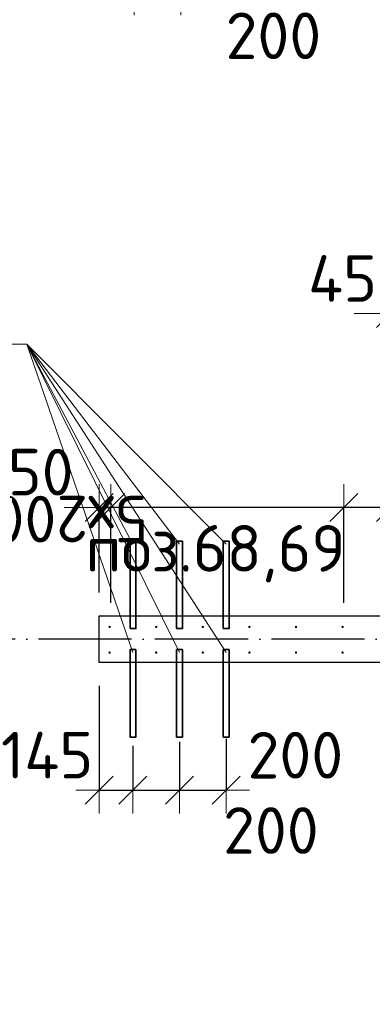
# Model space of a CAD drawing. Header units: millimetres. Extents: x 76517 to 124426, y -73423 to -21861.
# Tile 57 of 114: x 92309 to 93823, y -49768 to -45541. Entities that reach past the tile are written whole.
import ezdxf

# ---------------------------------------------------------------- set-up
doc = ezdxf.new("R2010")
doc.units = ezdxf.units.MM
doc.header["$PDMODE"] = 65
doc.linetypes.add('______11', pattern=[500, 400, -50, 0, -50])
doc.linetypes.add('______5', pattern=[1100, 800, -100, 100, -100])
for name, color, linetype, lineweight in [('Standard', 7, 'Continuous', 25), ('Арм.стержн. Выпуски', 180, 'Continuous', 35), ('Размерная линия_ общее_1', 7, 'Continuous', 13), ('Стена_ общее', 7, 'Continuous', 35)]:
    doc.layers.add(name, color=color, linetype=linetype, lineweight=lineweight)
doc.layers.add('Осевая линия_ общее', color=7, linetype='______5', lineweight=13, true_color=0xa0a0a0)
doc.styles.add('ISOCPEUR', font='ISOCPEUR')
doc.dimstyles.new('DIMSTYLE_10', dxfattribs={"dimtxt": 200, "dimasz": 200, "dimexe": 0, "dimexo": 0, "dimgap": 100, "dimtad": 2, "dimdec": 0, "dimrnd": 5, "dimzin": 12, "dimdsep": 46, "dimtxsty": 'ISOCPEUR', "dimblk1": 'ALL_ML_STRICH', "dimblk2": 'ALL_ML_STRICH', "dimsah": 1, "dimcen": 0, "dimclrd": 7, "dimclre": 256, "dimclrt": 7, "dimadec": 0, "dimazin": 0, "dimtfac": 1, "dimtdec": 0, "dimtix": 1, "dimtmove": 2, "dimatfit": 3, "dimfxl": 0, "dimtvp": 1.2, "dimtzin": 0, "dimlwd": 0, "dimlwe": -3, "dimarcsym": 0})
doc.dimstyles.new('DIMSTYLE_15', dxfattribs={"dimtxt": 200, "dimasz": 200, "dimexe": 0, "dimexo": 0, "dimgap": 100, "dimtad": 0, "dimdec": 0, "dimrnd": 5, "dimzin": 12, "dimdsep": 46, "dimtxsty": 'ISOCPEUR', "dimblk1": 'ALL_ML_STRICH', "dimblk2": 'ALL_ML_STRICH', "dimsah": 1, "dimcen": 0, "dimclrd": 7, "dimclre": 256, "dimclrt": 7, "dimadec": 0, "dimazin": 0, "dimtfac": 1, "dimtdec": 0, "dimtix": 1, "dimtmove": 2, "dimatfit": 3, "dimfxl": 0, "dimtvp": 1.2, "dimtzin": 0, "dimlwd": 0, "dimlwe": -3, "dimarcsym": 0})
doc.dimstyles.new('DIMSTYLE_16', dxfattribs={"dimtxt": 200, "dimasz": 200, "dimexe": 0, "dimexo": 0, "dimgap": 100, "dimtad": 2, "dimdec": 0, "dimrnd": 5, "dimzin": 12, "dimdsep": 46, "dimtxsty": 'ISOCPEUR', "dimblk1": 'ALL_ML_STRICH', "dimblk2": 'ALL_ML_STRICH', "dimsah": 1, "dimcen": 0, "dimclrd": 7, "dimclre": 256, "dimclrt": 7, "dimadec": 0, "dimazin": 0, "dimtfac": 1, "dimtdec": 0, "dimtix": 1, "dimtmove": 2, "dimatfit": 3, "dimfxl": 0, "dimtzin": 0, "dimlwd": 0, "dimlwe": -3, "dimarcsym": 0})
doc.dimstyles.new('DIMSTYLE_21', dxfattribs={"dimtxt": 200, "dimasz": 200, "dimexe": 0, "dimexo": 0, "dimgap": 100, "dimtad": 2, "dimdec": 0, "dimrnd": 5, "dimzin": 12, "dimdsep": 46, "dimtxsty": 'ISOCPEUR', "dimblk1": 'ALL_ML_STRICH', "dimblk2": 'ALL_ML_STRICH', "dimsah": 1, "dimcen": 0, "dimsd1": 1, "dimsd2": 1, "dimclrd": 7, "dimclre": 256, "dimclrt": 7, "dimadec": 0, "dimazin": 0, "dimtfac": 1, "dimtdec": 0, "dimtix": 1, "dimtmove": 2, "dimatfit": 3, "dimfxl": 0, "dimtvp": 1.2, "dimtzin": 0, "dimlwd": 0, "dimlwe": -3, "dimarcsym": 0})
doc.dimstyles.new('DIMSTYLE_6', dxfattribs={"dimtxt": 200, "dimasz": 200, "dimexe": 0, "dimexo": 0, "dimgap": 100, "dimtad": 2, "dimdec": 0, "dimrnd": 1, "dimzin": 12, "dimdsep": 46, "dimtxsty": 'ISOCPEUR', "dimblk1": 'ALL_ML_STRICH', "dimblk2": 'ALL_ML_STRICH', "dimsah": 1, "dimcen": 0, "dimclrd": 7, "dimclre": 256, "dimclrt": 7, "dimadec": 0, "dimazin": 0, "dimtfac": 1, "dimtdec": 0, "dimtix": 1, "dimtmove": 2, "dimatfit": 3, "dimfxl": 0, "dimtvp": 1.2, "dimtzin": 0, "dimlwd": 0, "dimlwe": -3, "dimarcsym": 0})
doc.dimstyles.new('DIMSTYLE_7', dxfattribs={"dimtxt": 200, "dimasz": 200, "dimexe": 0, "dimexo": 0, "dimgap": 100, "dimtad": 2, "dimdec": 0, "dimrnd": 1, "dimzin": 12, "dimdsep": 46, "dimtxsty": 'ISOCPEUR', "dimblk1": 'ALL_ML_STRICH', "dimblk2": 'ALL_ML_STRICH', "dimsah": 1, "dimcen": 0, "dimclrd": 7, "dimclre": 256, "dimclrt": 7, "dimadec": 0, "dimazin": 0, "dimtfac": 1, "dimtdec": 0, "dimtix": 1, "dimtmove": 2, "dimatfit": 3, "dimfxl": 0, "dimtzin": 0, "dimlwd": 0, "dimlwe": -3, "dimarcsym": 0})

# ---------------------------------------------------------------- blocks, each defined once
blk = doc.blocks.new('ALL_ML_STRICH')
at = {"color": 0, "linetype": 'ByBlock', "lineweight": -2}
for p, q in [((0, -0.5), (0, 0.5)), ((-0.3, -0.3), (0.3, 0.3)), ((-1, 0), (0.5, 0))]:
    blk.add_line(p, q, dxfattribs=at)
blk = doc.blocks.new('*D38')
at = {"layer": 'DEFPOINTS', "color": 7, "linetype": 'Continuous', "lineweight": 13, "transparency": 33554687}
for p in [(93900, -47634.8), (93900, -47967.8), (93700, -48145)]:
    blk.add_point(p, dxfattribs=at)
at = {"layer": 'Размерная линия_ общее_1', "color": 253, "linetype": 'Continuous', "lineweight": -2, "true_color": 0xa0a0a0, "transparency": 33554687}
for p, q in [((93700, -48045), (93700, -47634.8)), ((93900, -47634.8), (93900, -47634.8))]:
    blk.add_line(p, q, dxfattribs=at)
at = {"layer": 'Размерная линия_ общее_1', "color": 7, "linetype": 'Continuous', "lineweight": -2, "transparency": 33554687}
blk.add_line((93900, -47634.8), (93700, -47634.8), dxfattribs=at)
at = {"layer": 'Размерная линия_ общее_1', "color": 7, "linetype": 'Continuous', "lineweight": 13, "transparency": 33554687, "xscale": 200, "yscale": 200, "zscale": 200}
for p, rotation in [((93700, -47634.8), 180), ((93900, -47634.8), 360)]:
    blk.add_blockref('ALL_ML_STRICH', p, dxfattribs=dict(at, rotation=rotation))
at = {"layer": 'Размерная линия_ общее_1', "color": 7, "linetype": 'Continuous', "lineweight": 13, "transparency": 33554687, "insert": (94249.5, -47485.3), "char_height": 200, "width": 600, "attachment_point": 5, "style": 'ISOCPEUR'}
blk.add_mtext('\\A1;{200}', dxfattribs=at)
blk = doc.blocks.new('*D39')
at = {"layer": 'DEFPOINTS', "color": 7, "linetype": 'Continuous', "lineweight": 13, "transparency": 33554687}
for p in [(93700, -47634.8), (92700, -48145), (93700, -48145)]:
    blk.add_point(p, dxfattribs=at)
at = {"layer": 'Размерная линия_ общее_1', "color": 253, "linetype": 'Continuous', "lineweight": -2, "true_color": 0xa0a0a0, "transparency": 33554687}
for p, q in [((92700, -48045), (92700, -47634.8)), ((93700, -48045), (93700, -47634.8))]:
    blk.add_line(p, q, dxfattribs=at)
at = {"layer": 'Размерная линия_ общее_1', "color": 7, "linetype": 'Continuous', "lineweight": -2, "transparency": 33554687}
blk.add_line((93700, -47634.8), (92700, -47634.8), dxfattribs=at)
at = {"layer": 'Размерная линия_ общее_1', "color": 7, "linetype": 'Continuous', "lineweight": 13, "transparency": 33554687, "xscale": 200, "yscale": 200, "zscale": 200}
for p, rotation in [((92700, -47634.8), 180), ((93700, -47634.8), 360)]:
    blk.add_blockref('ALL_ML_STRICH', p, dxfattribs=dict(at, rotation=rotation))
at = {"layer": 'Размерная линия_ общее_1', "color": 7, "linetype": 'Continuous', "lineweight": 13, "transparency": 33554687, "insert": (92860, -47784.8), "char_height": 200, "width": 10, "attachment_point": 1, "rotation": 180, "line_spacing_factor": 0.60241, "style": 'ISOCPEUR'}
blk.add_mtext('5х200', dxfattribs=at)
blk = doc.blocks.new('*D40')
at = {"layer": 'DEFPOINTS', "color": 7, "linetype": 'Continuous', "lineweight": 13, "transparency": 33554687}
for p in [(92700, -47634.8), (92650, -48100), (92700, -48145)]:
    blk.add_point(p, dxfattribs=at)
at = {"layer": 'Размерная линия_ общее_1', "color": 253, "linetype": 'Continuous', "lineweight": -2, "true_color": 0xa0a0a0, "transparency": 33554687}
for p, q in [((92650, -48000), (92650, -47634.8)), ((92700, -48045), (92700, -47634.8))]:
    blk.add_line(p, q, dxfattribs=at)
at = {"layer": 'Размерная линия_ общее_1', "color": 7, "linetype": 'Continuous', "lineweight": -2, "transparency": 33554687}
blk.add_line((92700, -47634.8), (92650, -47634.8), dxfattribs=at)
at = {"layer": 'Размерная линия_ общее_1', "color": 7, "linetype": 'Continuous', "lineweight": 13, "transparency": 33554687, "xscale": 200, "yscale": 200, "zscale": 200}
for p, rotation in [((92700, -47634.8), 360), ((92650, -47634.8), 180)]:
    blk.add_blockref('ALL_ML_STRICH', p, dxfattribs=dict(at, rotation=rotation))
at = {"layer": 'Размерная линия_ общее_1', "color": 7, "linetype": 'Continuous', "lineweight": 13, "transparency": 33554687, "insert": (92398.9, -47483.2), "char_height": 200, "width": 400, "attachment_point": 5, "style": 'ISOCPEUR'}
blk.add_mtext('\\A1;{50}', dxfattribs=at)
blk = doc.blocks.new('*D75')
at = {"layer": 'DEFPOINTS', "color": 7, "linetype": 'Continuous', "lineweight": 13, "transparency": 33554687}
for p in [(92800, -45156.9), (93000, -45158.6), (92800, -45422.2)]:
    blk.add_point(p, dxfattribs=at)
at = {"layer": 'Размерная линия_ общее_1', "color": 253, "linetype": 'Continuous', "lineweight": -2, "true_color": 0xa0a0a0, "transparency": 33554687}
for p, q in [((92800, -45256.9), (92800, -45422.2)), ((93000, -45258.6), (93000, -45422.2))]:
    blk.add_line(p, q, dxfattribs=at)
at = {"layer": 'Размерная линия_ общее_1', "color": 7, "linetype": 'Continuous', "lineweight": -2, "transparency": 33554687}
blk.add_line((92800, -45422.2), (93000, -45422.2), dxfattribs=at)
at = {"layer": 'Размерная линия_ общее_1', "color": 7, "linetype": 'Continuous', "lineweight": 13, "transparency": 33554687, "xscale": 200, "yscale": 200, "zscale": 200, "rotation": 180}
blk.add_blockref('ALL_ML_STRICH', (92800, -45422.2), dxfattribs=at)
at = {"layer": 'Размерная линия_ общее_1', "color": 7, "linetype": 'Continuous', "lineweight": 13, "transparency": 33554687, "xscale": 200, "yscale": 200, "zscale": 200}
blk.add_blockref('ALL_ML_STRICH', (93000, -45422.2), dxfattribs=at)
at = {"layer": 'Размерная линия_ общее_1', "color": 7, "linetype": 'Continuous', "lineweight": 13, "transparency": 33554687, "insert": (93397.9, -45610.1), "char_height": 200, "width": 600, "attachment_point": 5, "style": 'ISOCPEUR'}
blk.add_mtext('\\A1;{200}', dxfattribs=at)
blk = doc.blocks.new('*D128')
at = {"layer": 'DEFPOINTS', "color": 7, "linetype": 'Continuous', "lineweight": 13, "transparency": 33554687}
for p in [(92650, -48300), (92795, -48558.8), (92650, -48848.3)]:
    blk.add_point(p, dxfattribs=at)
at = {"layer": 'Размерная линия_ общее_1', "color": 253, "linetype": 'Continuous', "lineweight": -2, "true_color": 0xa0a0a0, "transparency": 33554687}
for p, q in [((92650, -48400), (92650, -48848.3)), ((92795, -48658.8), (92795, -48848.3))]:
    blk.add_line(p, q, dxfattribs=at)
at = {"layer": 'Размерная линия_ общее_1', "color": 7, "linetype": 'Continuous', "lineweight": -2, "transparency": 33554687}
blk.add_line((92650, -48848.3), (92795, -48848.3), dxfattribs=at)
at = {"layer": 'Размерная линия_ общее_1', "color": 7, "linetype": 'Continuous', "lineweight": 13, "transparency": 33554687, "xscale": 200, "yscale": 200, "zscale": 200, "rotation": 180}
blk.add_blockref('ALL_ML_STRICH', (92650, -48848.3), dxfattribs=at)
at = {"layer": 'Размерная линия_ общее_1', "color": 7, "linetype": 'Continuous', "lineweight": 13, "transparency": 33554687, "xscale": 200, "yscale": 200, "zscale": 200}
blk.add_blockref('ALL_ML_STRICH', (92795, -48848.3), dxfattribs=at)
at = {"layer": 'Размерная линия_ общее_1', "color": 7, "linetype": 'Continuous', "lineweight": 13, "transparency": 33554687, "insert": (92426.5, -48698.2), "char_height": 200, "width": 600, "attachment_point": 5, "style": 'ISOCPEUR'}
blk.add_mtext('\\A1;{145}', dxfattribs=at)
blk = doc.blocks.new('*D129')
at = {"layer": 'DEFPOINTS', "color": 7, "linetype": 'Continuous', "lineweight": 13, "transparency": 33554687}
for p in [(92795, -48558.8), (92995, -48540.6), (92795, -48848.3)]:
    blk.add_point(p, dxfattribs=at)
at = {"layer": 'Размерная линия_ общее_1', "color": 253, "linetype": 'Continuous', "lineweight": -2, "true_color": 0xa0a0a0, "transparency": 33554687}
for p, q in [((92995, -48640.6), (92995, -48848.3)), ((92795, -48658.8), (92795, -48848.3))]:
    blk.add_line(p, q, dxfattribs=at)
at = {"layer": 'Размерная линия_ общее_1', "color": 7, "linetype": 'Continuous', "lineweight": -2, "transparency": 33554687}
blk.add_line((92795, -48848.3), (92995, -48848.3), dxfattribs=at)
at = {"layer": 'Размерная линия_ общее_1', "color": 7, "linetype": 'Continuous', "lineweight": 13, "transparency": 33554687, "xscale": 200, "yscale": 200, "zscale": 200, "rotation": 180}
blk.add_blockref('ALL_ML_STRICH', (92795, -48848.3), dxfattribs=at)
at = {"layer": 'Размерная линия_ общее_1', "color": 7, "linetype": 'Continuous', "lineweight": 13, "transparency": 33554687, "xscale": 200, "yscale": 200, "zscale": 200}
blk.add_blockref('ALL_ML_STRICH', (92995, -48848.3), dxfattribs=at)
at = {"layer": 'Размерная линия_ общее_1', "color": 7, "linetype": 'Continuous', "lineweight": 13, "transparency": 33554687, "insert": (93387.2, -49021.7), "char_height": 200, "width": 600, "attachment_point": 5, "style": 'ISOCPEUR'}
blk.add_mtext('\\A1;{200}', dxfattribs=at)
blk = doc.blocks.new('*D130')
at = {"layer": 'DEFPOINTS', "color": 7, "linetype": 'Continuous', "lineweight": 13, "transparency": 33554687}
for p in [(92995, -48540.6), (93195, -48527.5), (92995, -48848.3)]:
    blk.add_point(p, dxfattribs=at)
at = {"layer": 'Размерная линия_ общее_1', "color": 253, "linetype": 'Continuous', "lineweight": -2, "true_color": 0xa0a0a0, "transparency": 33554687}
for p, q in [((92995, -48640.6), (92995, -48848.3)), ((93195, -48627.5), (93195, -48848.3))]:
    blk.add_line(p, q, dxfattribs=at)
at = {"layer": 'Размерная линия_ общее_1', "color": 7, "linetype": 'Continuous', "lineweight": -2, "transparency": 33554687}
blk.add_line((92995, -48848.3), (93195, -48848.3), dxfattribs=at)
at = {"layer": 'Размерная линия_ общее_1', "color": 7, "linetype": 'Continuous', "lineweight": 13, "transparency": 33554687, "xscale": 200, "yscale": 200, "zscale": 200, "rotation": 180}
blk.add_blockref('ALL_ML_STRICH', (92995, -48848.3), dxfattribs=at)
at = {"layer": 'Размерная линия_ общее_1', "color": 7, "linetype": 'Continuous', "lineweight": 13, "transparency": 33554687, "xscale": 200, "yscale": 200, "zscale": 200}
blk.add_blockref('ALL_ML_STRICH', (93195, -48848.3), dxfattribs=at)
at = {"layer": 'Размерная линия_ общее_1', "color": 7, "linetype": 'Continuous', "lineweight": 13, "transparency": 33554687, "insert": (93492.2, -48698.5), "char_height": 200, "width": 600, "attachment_point": 5, "style": 'ISOCPEUR'}
blk.add_mtext('\\A1;{200}', dxfattribs=at)
blk = doc.blocks.new('*D178')
at = {"layer": 'DEFPOINTS', "color": 7, "linetype": 'Continuous', "lineweight": 13, "transparency": 33554687}
for p in [(94447.5, -48524.8), (94369.7, -48602.6), (94509.1, -48586.4)]:
    blk.add_point(p, dxfattribs=at)
at = {"layer": 'Размерная линия_ общее_1', "color": 253, "linetype": 'Continuous', "lineweight": -2, "true_color": 0xa0a0a0, "transparency": 33554687}
for p, q in [((94509.1, -48586.4), (94509.1, -48586.4)), ((94431.4, -48664.2), (94431.4, -48664.2))]:
    blk.add_line(p, q, dxfattribs=at)
at = {"layer": 'Размерная линия_ общее_1', "color": 7, "linetype": 'Continuous', "lineweight": -2, "transparency": 33554687}
for p, q in [((94509.1, -48586.4), (94509.1, -48586.4)), ((94431.4, -48664.2), (94431.4, -48664.2))]:
    blk.add_line(p, q, dxfattribs=at)
at = {"layer": 'Размерная линия_ общее_1', "color": 7, "linetype": 'Continuous', "lineweight": 13, "transparency": 33554687, "xscale": 200, "yscale": 200, "zscale": 200}
for p, rotation in [((94431.4, -48664.2), 225.0000000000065), ((94509.1, -48586.4), 45.00000000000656)]:
    blk.add_blockref('ALL_ML_STRICH', p, dxfattribs=dict(at, rotation=rotation))
at = {"layer": 'Размерная линия_ общее_1', "color": 7, "linetype": 'Continuous', "lineweight": 13, "transparency": 33554687, "insert": (94086.1, -48596.5), "char_height": 200, "width": 600, "attachment_point": 5, "style": 'ISOCPEUR'}
blk.add_mtext('\\A1;{110}', dxfattribs=at)
blk = doc.blocks.new('*D180')
at = {"layer": 'DEFPOINTS', "color": 7, "linetype": 'Continuous', "lineweight": 13, "transparency": 33554687}
for p in [(93945, -46714.7), (93900, -46801.8), (93900, -46830.2)]:
    blk.add_point(p, dxfattribs=at)
at = {"layer": 'Размерная линия_ общее_1', "color": 253, "linetype": 'Continuous', "lineweight": -2, "true_color": 0xa0a0a0, "transparency": 33554687}
for p, q in [((93900, -46801.8), (93900, -46801.8)), ((93945, -46801.8), (93945, -46801.8))]:
    blk.add_line(p, q, dxfattribs=at)
at = {"layer": 'Размерная линия_ общее_1', "color": 7, "linetype": 'Continuous', "lineweight": -2, "transparency": 33554687}
blk.add_line((93900, -46801.8), (93945, -46801.8), dxfattribs=at)
at = {"layer": 'Размерная линия_ общее_1', "color": 7, "linetype": 'Continuous', "lineweight": 13, "transparency": 33554687, "xscale": 200, "yscale": 200, "zscale": 200}
blk.add_blockref('ALL_ML_STRICH', (93945, -46801.8), dxfattribs=at)
at = {"layer": 'Размерная линия_ общее_1', "color": 7, "linetype": 'Continuous', "lineweight": 13, "transparency": 33554687, "xscale": 200, "yscale": 200, "zscale": 200, "rotation": 180}
blk.add_blockref('ALL_ML_STRICH', (93900, -46801.8), dxfattribs=at)
at = {"layer": 'Размерная линия_ общее_1', "color": 7, "linetype": 'Continuous', "lineweight": 13, "transparency": 33554687, "insert": (93694.9, -46652.1), "char_height": 200, "width": 400, "attachment_point": 5, "style": 'ISOCPEUR'}
blk.add_mtext('\\A1;{45}', dxfattribs=at)
blk = doc.blocks.new('*D440')
at = {"layer": 'DEFPOINTS', "color": 7, "linetype": 'Continuous', "lineweight": 13, "transparency": 33554687}
for p in [(95235.6, -49659.4), (91017.4, -53077.9), (91417.2, -53477.8)]:
    blk.add_point(p, dxfattribs=at)
at = {"layer": 'Размерная линия_ общее_1', "color": 7, "linetype": 'Continuous', "lineweight": -2, "transparency": 33554687}
blk.add_line((91017.4, -53077.9), (94835.7, -49259.5), dxfattribs=at)
at = {"layer": 'Размерная линия_ общее_1', "color": 253, "linetype": 'Continuous', "lineweight": -2, "true_color": 0xa0a0a0, "transparency": 33554687}
for p, q in [((95164.9, -49588.7), (94835.7, -49259.5)), ((91346.5, -53407), (91017.4, -53077.9))]:
    blk.add_line(p, q, dxfattribs=at)
at = {"layer": 'Размерная линия_ общее_1', "color": 7, "linetype": 'Continuous', "lineweight": 13, "transparency": 33554687, "xscale": 200, "yscale": 200, "zscale": 200}
for p, rotation in [((94835.7, -49259.5), 45.0000000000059), ((91017.4, -53077.9), 225.0000000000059)]:
    blk.add_blockref('ALL_ML_STRICH', p, dxfattribs=dict(at, rotation=rotation))
at = {"layer": 'Размерная линия_ общее_1', "color": 7, "linetype": 'Continuous', "lineweight": 13, "transparency": 33554687, "insert": (92205.3, -51536.4), "char_height": 200, "width": 10, "attachment_point": 1, "rotation": 45, "line_spacing_factor": 0.60241, "style": 'ISOCPEUR'}
blk.add_mtext('27х200=5400', dxfattribs=at)

msp = doc.modelspace()

# ---------------------------------------------------------------- hatches: boundary and pattern name
at = {"layer": 'Арм.стержн. Выпуски', "linetype": 'Continuous', "lineweight": 35, "transparency": 33554687}
for points in [[(92700, -48147.8), (92699.6, -48145.9), (92698.5, -48144.2), (92696.9, -48143.2), (92695, -48142.8), (92693.1, -48143.2), (92691.5, -48144.2), (92690.4, -48145.9), (92690, -48147.8), (92690.4, -48149.7), (92691.5, -48151.3), (92693.1, -48152.4), (92695, -48152.8), (92696.9, -48152.4), (92698.5, -48151.3), (92699.6, -48149.7)], [(92900, -48147.8), (92899.6, -48145.9), (92898.5, -48144.2), (92896.9, -48143.2), (92895, -48142.8), (92893.1, -48143.2), (92891.5, -48144.2), (92890.4, -48145.9), (92890, -48147.8), (92890.4, -48149.7), (92891.5, -48151.3), (92893.1, -48152.4), (92895, -48152.8), (92896.9, -48152.4), (92898.5, -48151.3), (92899.6, -48149.7)], [(93100, -48147.8), (93099.6, -48145.9), (93098.5, -48144.2), (93096.9, -48143.2), (93095, -48142.8), (93093.1, -48143.2), (93091.5, -48144.2), (93090.4, -48145.9), (93090, -48147.8), (93090.4, -48149.7), (93091.5, -48151.3), (93093.1, -48152.4), (93095, -48152.8), (93096.9, -48152.4), (93098.5, -48151.3), (93099.6, -48149.7)], [(93300, -48147.8), (93299.6, -48145.9), (93298.5, -48144.2), (93296.9, -48143.2), (93295, -48142.8), (93293.1, -48143.2), (93291.5, -48144.2), (93290.4, -48145.9), (93290, -48147.8), (93290.4, -48149.7), (93291.5, -48151.3), (93293.1, -48152.4), (93295, -48152.8), (93296.9, -48152.4), (93298.5, -48151.3), (93299.6, -48149.7)], [(93500, -48147.8), (93499.6, -48145.9), (93498.5, -48144.2), (93496.9, -48143.2), (93495, -48142.8), (93493.1, -48143.2), (93491.5, -48144.2), (93490.4, -48145.9), (93490, -48147.8), (93490.4, -48149.7), (93491.5, -48151.3), (93493.1, -48152.4), (93495, -48152.8), (93496.9, -48152.4), (93498.5, -48151.3), (93499.6, -48149.7)], [(93700, -48147.8), (93699.6, -48145.9), (93698.5, -48144.2), (93696.9, -48143.2), (93695, -48142.8), (93693.1, -48143.2), (93691.5, -48144.2), (93690.4, -48145.9), (93690, -48147.8), (93690.4, -48149.7), (93691.5, -48151.3), (93693.1, -48152.4), (93695, -48152.8), (93696.9, -48152.4), (93698.5, -48151.3), (93699.6, -48149.7)], [(92700, -48257.8), (92699.6, -48255.9), (92698.5, -48254.2), (92696.9, -48253.2), (92695, -48252.8), (92693.1, -48253.2), (92691.5, -48254.2), (92690.4, -48255.9), (92690, -48257.8), (92690.4, -48259.7), (92691.5, -48261.3), (92693.1, -48262.4), (92695, -48262.8), (92696.9, -48262.4), (92698.5, -48261.3), (92699.6, -48259.7)], [(92900, -48257.8), (92899.6, -48255.9), (92898.5, -48254.2), (92896.9, -48253.2), (92895, -48252.8), (92893.1, -48253.2), (92891.5, -48254.2), (92890.4, -48255.9), (92890, -48257.8), (92890.4, -48259.7), (92891.5, -48261.3), (92893.1, -48262.4), (92895, -48262.8), (92896.9, -48262.4), (92898.5, -48261.3), (92899.6, -48259.7)], [(93100, -48257.8), (93099.6, -48255.9), (93098.5, -48254.2), (93096.9, -48253.2), (93095, -48252.8), (93093.1, -48253.2), (93091.5, -48254.2), (93090.4, -48255.9), (93090, -48257.8), (93090.4, -48259.7), (93091.5, -48261.3), (93093.1, -48262.4), (93095, -48262.8), (93096.9, -48262.4), (93098.5, -48261.3), (93099.6, -48259.7)], [(93300, -48257.8), (93299.6, -48255.9), (93298.5, -48254.2), (93296.9, -48253.2), (93295, -48252.8), (93293.1, -48253.2), (93291.5, -48254.2), (93290.4, -48255.9), (93290, -48257.8), (93290.4, -48259.7), (93291.5, -48261.3), (93293.1, -48262.4), (93295, -48262.8), (93296.9, -48262.4), (93298.5, -48261.3), (93299.6, -48259.7)], [(93500, -48257.8), (93499.6, -48255.9), (93498.5, -48254.2), (93496.9, -48253.2), (93495, -48252.8), (93493.1, -48253.2), (93491.5, -48254.2), (93490.4, -48255.9), (93490, -48257.8), (93490.4, -48259.7), (93491.5, -48261.3), (93493.1, -48262.4), (93495, -48262.8), (93496.9, -48262.4), (93498.5, -48261.3), (93499.6, -48259.7)], [(93700, -48257.8), (93699.6, -48255.9), (93698.5, -48254.2), (93696.9, -48253.2), (93695, -48252.8), (93693.1, -48253.2), (93691.5, -48254.2), (93690.4, -48255.9), (93690, -48257.8), (93690.4, -48259.7), (93691.5, -48261.3), (93693.1, -48262.4), (93695, -48262.8), (93696.9, -48262.4), (93698.5, -48261.3), (93699.6, -48259.7)]]:
    msp.add_hatch(color=4, dxfattribs=at).paths.add_polyline_path(points)

# ---------------------------------------------------------------- linework, layer by layer
at = {"layer": 'Арм.стержн. Выпуски', "color": 7, "linetype": 'Continuous', "lineweight": 13, "transparency": 33554687}
for p, q in [((90379.6, -46933.5), (92339.6, -46933.5)), ((92339.6, -46933.5), (93195, -48257.8)), ((92339.6, -46933.5), (92795, -48257.8)), ((92339.6, -46933.5), (93195, -47792.2)), ((92339.6, -46933.5), (92995, -47792.2)), ((92339.6, -46933.5), (92795, -47792.2)), ((92339.6, -46933.5), (92995, -48257.8))]:
    msp.add_line(p, q, dxfattribs=at)
at = {"layer": 'Арм.стержн. Выпуски', "color": 40, "linetype": 'Continuous', "lineweight": 35, "transparency": 33554687}
for points in [[(92782.5, -48154.7), (92782.5, -47779.7), (92807.5, -47779.7), (92807.5, -48154.7), (92782.5, -48154.7)], [(92982.5, -48154.7), (92982.5, -47779.7), (93007.5, -47779.7), (93007.5, -48154.7), (92982.5, -48154.7)], [(93182.5, -48154.7), (93182.5, -47779.7), (93207.5, -47779.7), (93207.5, -48154.7), (93182.5, -48154.7)], [(92807.5, -48245.3), (92807.5, -48620.3), (92782.5, -48620.3), (92782.5, -48245.3), (92807.5, -48245.3)], [(93007.5, -48245.3), (93007.5, -48620.3), (92982.5, -48620.3), (92982.5, -48245.3), (93007.5, -48245.3)], [(93207.5, -48245.3), (93207.5, -48620.3), (93182.5, -48620.3), (93182.5, -48245.3), (93207.5, -48245.3)]]:
    msp.add_lwpolyline(points, dxfattribs=at)
at = {"layer": 'Осевая линия_ общее', "color": 253, "linetype": '______11', "lineweight": -3, "true_color": 0xa0a0a0, "transparency": 33554687}
msp.add_line((97790, -48200), (77142.2, -48200), dxfattribs=at)
at = {"layer": 'Стена_ общее', "color": 7, "linetype": 'Continuous', "lineweight": 25, "transparency": 33554687}
for p, q in [((92650, -48300), (92650, -48100)), ((92650, -48100), (93900, -48100)), ((92650, -48300), (92650, -48100)), ((92650, -48100), (93900, -48100)), ((94003.5, -48300), (92650, -48300)), ((94003.5, -48300), (92650, -48300))]:
    msp.add_line(p, q, dxfattribs=at)

# ---------------------------------------------------------------- texts
at = {"layer": 'Standard', "color": 7, "linetype": 'Continuous', "lineweight": 13, "transparency": 33554687, "insert": (93149.8, -47710.4), "char_height": 200, "width": 1196.491, "attachment_point": 2, "style": 'ISOCPEUR'}
msp.add_mtext('\\A1;{\\fISOCPEUR|i0|b0;\\H200.000000;\\W1.000000;\\C7;поз.68,69}\\P', dxfattribs=at)

# ---------------------------------------------------------------- dimensions: what is measured, and where the dimension line sits
at = {"layer": 'Размерная линия_ общее_1', "color": 7, "linetype": 'Continuous', "lineweight": 13, "transparency": 33554687}
for base, p1, p2, dimstyle, picture, middle in [((93000, -45422.2), (92800, -45256.9), (93000, -45258.6), 'DIMSTYLE_15', '*D75', (93397.9, -45610.1)), ((93945, -46801.8), (93900, -46801.8), (93945, -46801.8), 'DIMSTYLE_10', '*D180', (93694.9, -46652.1)), ((92795, -48848.3), (92650, -48400), (92795, -48658.8), 'DIMSTYLE_10', '*D128', (92426.5, -48698.2)), ((92995, -48848.3), (92795, -48658.8), (92995, -48640.6), 'DIMSTYLE_15', '*D129', (93387.2, -49021.7)), ((93195, -48848.3), (92995, -48640.6), (93195, -48627.5), 'DIMSTYLE_10', '*D130', (93492.2, -48698.5))]:
    dim = msp.add_linear_dim(base=base, p1=p1, p2=p2, dimstyle=dimstyle, override={"dimpost": '<>', "dimclrd": 7, "dimclre": 253, "dimclrt": 7, "dimlwd": 0, "dimlwe": 65533}, dxfattribs=at)
    dim.commit()
    dim.dimension.update_dxf_attribs({"geometry": picture, "text_midpoint": middle, "dimtype": 160})
for base, p1, p2, angle, dimstyle, picture, middle in [((92650, -47634.8), (92700, -48045), (92650, -48000), 180, 'DIMSTYLE_6', '*D40', (92398.9, -47483.2)), ((93700, -47634.8), (93900, -47634.8), (93700, -48045), 180, 'DIMSTYLE_6', '*D38', (94249.5, -47485.3)), ((94431.4, -48664.2), (94509.1, -48586.4), (94431.4, -48664.2), 225, 'DIMSTYLE_21', '*D178', (94086.1, -48596.5))]:
    dim = msp.add_linear_dim(base=base, p1=p1, p2=p2, angle=angle, dimstyle=dimstyle, override={"dimpost": '<>', "dimclrd": 7, "dimclre": 253, "dimclrt": 7, "dimlwd": 0, "dimlwe": 65533}, dxfattribs=at)
    dim.commit()
    dim.dimension.update_dxf_attribs({"geometry": picture, "text_midpoint": middle, "dimtype": 160})
for base, p1, p2, angle, text, dimstyle, picture, middle in [((92700, -47634.8), (93700, -48045), (92700, -48045), 180, '5х200', 'DIMSTYLE_7', '*D39', (93200, -47534.8)), ((94835.7, -49259.5), (91346.5, -53407), (95164.9, -49588.7), 45, '27х200=5400', 'DIMSTYLE_16', '*D440', (92855.8, -51098))]:
    dim = msp.add_linear_dim(base=base, p1=p1, p2=p2, angle=angle, text=text, dimstyle=dimstyle, override={"dimpost": '<>', "dimclrd": 7, "dimclre": 253, "dimclrt": 7, "dimlwd": 0, "dimlwe": 65533}, dxfattribs=at)
    dim.commit()
    dim.dimension.update_dxf_attribs({"geometry": picture, "text_midpoint": middle, "dimtype": 160})

doc.saveas('drawing.dxf')
